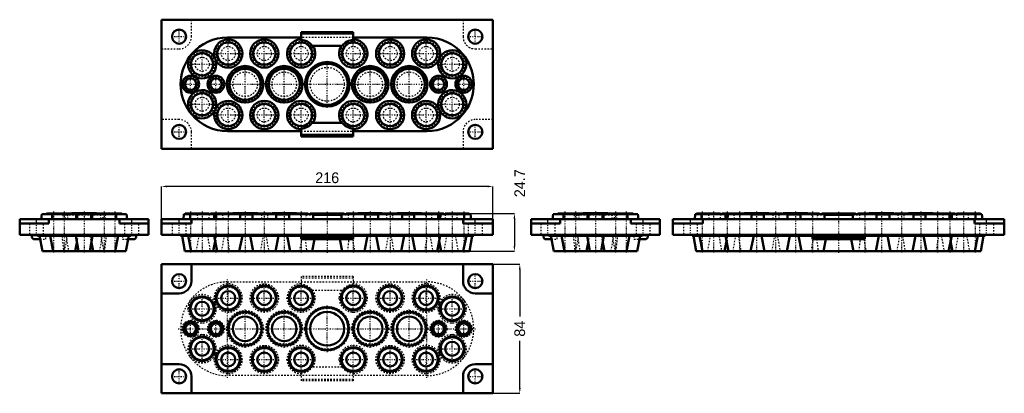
# Model space of a CAD drawing. Header units: millimetres. Extents: x 0 to 642, y 0 to 243.
import ezdxf

# ---------------------------------------------------------------- set-up
doc = ezdxf.new("R2010")
doc.units = ezdxf.units.MM
doc.linetypes.add('Center', pattern=[1.5, 0.45, -0.5, 0.05, -0.5])
doc.linetypes.add('Dashed', pattern=[2, 1, -1])
for name, color, linetype, lineweight in [('AM_0', 7, 'Continuous', 50), ('AM_4', 3, 'Continuous', 25), ('AM_5', 3, 'Continuous', 25), ('AM_7', 7, 'Center', 25), ('AM_9', 6, 'Dashed', 25)]:
    doc.layers.add(name, color=color, linetype=linetype, lineweight=lineweight)
doc.dimstyles.new('ISO-25', dxfattribs={"dimtxt": 2.5, "dimasz": 2.5, "dimexe": 1.25, "dimexo": 0.625, "dimtad": 1, "dimtxsty": 'Standard', "dimcen": 2.5, "dimadec": 0, "dimazin": 0, "dimtfac": 1, "dimtmove": 0, "dimatfit": 3, "dimfxl": 1, "dimarcsym": 0})

# ---------------------------------------------------------------- blocks, each defined once
blk = doc.blocks.new('1_EHTC2125G_0__0_in_EHTC2125G_0__1300')
at = {"layer": 'AM_0'}
for p, q in [((308.4, 84), (92.4, 84)), ((92.4, 84), (92.4, 0)), ((111.9, 84), (111.9, 73)), ((288.9, 73), (288.9, 84)), ((308.4, 0), (308.4, 84)), ((103.9, 65), (92.4, 65)), ((308.4, 65), (296.9, 65)), ((92.4, 19), (103.9, 19)), ((296.9, 19), (308.4, 19)), ((111.9, 11), (111.9, 0)), ((288.9, 0), (288.9, 11)), ((92.4, 0), (308.4, 0))]:
    blk.add_line(p, q, dxfattribs=at)
for centre, radius in [((103.9, 73), 4.6), ((296.9, 73), 4.6), ((135.9, 62), 8.01), ((135.9, 62), 7.56), ((135.9, 62), 4.56), ((159.4, 62), 8.01), ((159.4, 62), 7.56), ((159.4, 62), 4.56), ((183.4, 62), 8.01), ((183.4, 62), 7.56), ((183.4, 62), 4.56), ((217.4, 62), 8.01), ((217.4, 62), 7.56), ((217.4, 62), 4.56), ((241.4, 62), 8.01), ((241.4, 62), 7.56), ((241.4, 62), 4.56), ((264.9, 62), 8.01), ((264.9, 62), 7.56), ((264.9, 62), 4.56), ((118.9, 55), 8.01), ((118.9, 55), 7.56), ((118.9, 55), 4.56), ((281.9, 55), 8.01), ((281.9, 55), 7.56), ((281.9, 55), 4.56), ((146.9, 42), 11), ((146.9, 42), 10.82), ((172.4, 42), 11), ((172.4, 42), 10.82), ((200.4, 42), 14), ((200.4, 42), 13.82), ((200.4, 42), 11.01), ((228.4, 42), 11), ((228.4, 42), 10.82), ((253.9, 42), 11), ((253.9, 42), 10.82), ((111.4, 42), 4.74), ((111.4, 42), 4.4), ((111.4, 42), 3.5), ((127.9, 42), 4.74), ((127.9, 42), 4.4), ((127.9, 42), 3.5), ((146.9, 42), 8.01), ((172.4, 42), 8.01), ((228.4, 42), 8.01), ((253.9, 42), 8.01), ((272.9, 42), 4.74), ((272.9, 42), 4.4), ((272.9, 42), 3.5), ((289.4, 42), 4.74), ((289.4, 42), 4.4), ((289.4, 42), 3.5), ((118.9, 29), 8.01), ((118.9, 29), 7.56), ((118.9, 29), 4.56), ((281.9, 29), 8.01), ((281.9, 29), 7.56), ((281.9, 29), 4.56), ((135.9, 22), 8.01), ((135.9, 22), 7.56), ((135.9, 22), 4.56), ((159.4, 22), 8.01), ((159.4, 22), 7.56), ((159.4, 22), 4.56), ((183.4, 22), 8.01), ((183.4, 22), 7.56), ((183.4, 22), 4.56), ((217.4, 22), 8.01), ((217.4, 22), 7.56), ((217.4, 22), 4.56), ((241.4, 22), 8.01), ((241.4, 22), 7.56), ((241.4, 22), 4.56), ((264.9, 22), 8.01), ((264.9, 22), 7.56), ((264.9, 22), 4.56), ((103.9, 11), 4.6), ((296.9, 11), 4.6)]:
    blk.add_circle(centre, radius, dxfattribs=at)
for centre, start, end in [((103.9, 73), 270, 0), ((296.9, 73), 180, 270), ((103.9, 11), 360, 90), ((296.9, 11), 90, 180)]:
    blk.add_arc(centre, 8, start, end, dxfattribs=at)
at = {"layer": 'AM_7'}
for p, q in [((103.9, 68.17), (103.9, 77.83)), ((296.9, 68.17), (296.9, 77.83)), ((99.07, 73), (108.73, 73)), ((135.4, 9.97), (135.4, 74.03)), ((135.9, 52.34), (135.9, 71.66)), ((159.4, 52.34), (159.4, 71.66)), ((183.4, 52.34), (183.4, 71.66)), ((217.4, 52.34), (217.4, 71.66)), ((241.4, 52.34), (241.4, 71.66)), ((264.9, 52.34), (264.9, 71.66)), ((265.4, 9.97), (265.4, 74.03)), ((292.07, 73), (301.73, 73)), ((118.9, 45.34), (118.9, 64.66)), ((281.9, 45.34), (281.9, 64.66)), ((126.24, 62), (145.56, 62)), ((149.74, 62), (169.06, 62)), ((173.74, 62), (193.06, 62)), ((207.74, 62), (227.06, 62)), ((231.74, 62), (251.06, 62)), ((255.24, 62), (274.56, 62)), ((109.24, 55), (128.56, 55)), ((146.9, 29.51), (146.9, 54.49)), ((172.4, 29.51), (172.4, 54.49)), ((200.4, 26.76), (200.4, 57.24)), ((228.4, 29.51), (228.4, 54.49)), ((253.9, 29.51), (253.9, 54.49)), ((272.24, 55), (291.56, 55)), ((111.4, 36.22), (111.4, 47.78)), ((127.9, 36.22), (127.9, 47.78)), ((272.9, 36.22), (272.9, 47.78)), ((289.4, 36.22), (289.4, 47.78)), ((103.38, 42), (184.89, 42)), ((118.9, 19.34), (118.9, 38.66)), ((185.16, 42), (215.64, 42)), ((215.91, 42), (297.43, 42)), ((281.9, 19.34), (281.9, 38.66)), ((109.24, 29), (128.56, 29)), ((135.9, 12.34), (135.9, 31.66)), ((159.4, 12.34), (159.4, 31.66)), ((183.4, 12.34), (183.4, 31.66)), ((217.4, 12.34), (217.4, 31.66)), ((241.4, 12.34), (241.4, 31.66)), ((264.9, 12.34), (264.9, 31.66)), ((272.24, 29), (291.56, 29)), ((126.24, 22), (145.56, 22)), ((149.74, 22), (169.06, 22)), ((173.74, 22), (193.06, 22)), ((207.74, 22), (227.06, 22)), ((231.74, 22), (251.06, 22)), ((255.24, 22), (274.56, 22)), ((103.9, 6.17), (103.9, 15.83)), ((296.9, 6.17), (296.9, 15.83)), ((99.07, 11), (108.73, 11)), ((292.07, 11), (301.73, 11))]:
    blk.add_line(p, q, dxfattribs=at)
at = {"layer": 'AM_9'}
for p, q in [((135.4, 72.5), (265.4, 72.5)), ((183.4, 76), (183.4, 70.8)), ((217.4, 76), (183.4, 76)), ((217.4, 75), (183.4, 75)), ((217.4, 76), (217.4, 70.8)), ((190.64, 67), (210.16, 67)), ((127.26, 58.85), (127.54, 58.15)), ((273.54, 58.85), (273.26, 58.15)), ((127.26, 25.15), (127.54, 25.85)), ((273.26, 25.85), (273.54, 25.15)), ((183.4, 13.2), (183.4, 8)), ((210.16, 17), (190.64, 17)), ((217.4, 13.2), (217.4, 8)), ((265.4, 11.5), (135.4, 11.5)), ((217.4, 9), (183.4, 9)), ((217.4, 8), (183.4, 8))]:
    blk.add_line(p, q, dxfattribs=at)
for centre, radius in [((159.4, 62), 9.2), ((241.4, 62), 9.2), ((135.9, 62), 7.2), ((159.4, 62), 7.2), ((183.4, 62), 7.2), ((217.4, 62), 7.2), ((241.4, 62), 7.2), ((264.9, 62), 7.2), ((118.9, 55), 7.2), ((281.9, 55), 7.2), ((146.9, 42), 11.89), ((146.9, 42), 10.13), ((172.4, 42), 11.89), ((172.4, 42), 10.13), ((200.4, 42), 14.52), ((200.4, 42), 13.38), ((228.4, 42), 11.89), ((228.4, 42), 10.13), ((253.9, 42), 11.89), ((253.9, 42), 10.13), ((111.4, 42), 5.5), ((111.4, 42), 3.74), ((127.9, 42), 5.5), ((127.9, 42), 3.74), ((272.9, 42), 5.5), ((272.9, 42), 3.74), ((289.4, 42), 5.5), ((289.4, 42), 3.74), ((118.9, 29), 7.2), ((281.9, 29), 7.2), ((135.9, 22), 7.2), ((159.4, 22), 9.2), ((159.4, 22), 7.2), ((183.4, 22), 7.2), ((217.4, 22), 7.2), ((241.4, 22), 9.2), ((241.4, 22), 7.2), ((264.9, 22), 7.2)]:
    blk.add_circle(centre, radius, dxfattribs=at)
for centre, radius, start, end in [((135.4, 42), 30.5, 90, 270), ((135.9, 62), 9.2, 204.71288, 200.04739), ((183.4, 62), 9.2, 90, 32.92069), ((183.4, 62), 8.8, 34.62349, 90), ((217.4, 62), 9.2, 147.07931, 90), ((217.4, 62), 8.8, 90, 145.37651), ((264.9, 62), 9.2, 339.95261, 335.28712), ((265.4, 42), 30.5, 270, 90), ((118.9, 55), 9.2, 24.71288, 20.04739), ((281.9, 55), 9.2, 159.95261, 155.28712), ((118.9, 55), 9.54, 134.8278, 148.70455), ((281.9, 55), 9.54, 31.29545, 45.1722), ((118.9, 29), 9.2, 339.95261, 335.28712), ((281.9, 29), 9.2, 204.71288, 200.04739), ((135.9, 22), 9.2, 159.95261, 155.28712), ((183.4, 22), 9.2, 327.07931, 270), ((217.4, 22), 9.2, 270, 212.92069), ((264.9, 22), 9.2, 24.71288, 20.04739), ((118.9, 29), 9.54, 211.29545, 225.1722), ((281.9, 29), 9.54, 314.8278, 328.70455), ((183.4, 22), 8.8, 270, 325.37651), ((217.4, 22), 8.8, 214.62349, 270)]:
    blk.add_arc(centre, radius, start, end, dxfattribs=at)
blk = doc.blocks.new('2_EHTC2125G_0__0_in_EHTC2125G_0__1300')
at = {"layer": 'AM_0'}
for p, q in [((14.44, 116.6), (13.99, 113.4)), ((14.44, 116.6), (36.56, 116.6)), ((17.44, 117.1), (33.56, 117.1)), ((17.44, 117.1), (17.44, 116.6)), ((21.44, 116.6), (20.99, 113.4)), ((24.44, 117.1), (24.44, 116.6)), ((33.56, 116.6), (33.56, 117.1)), ((33.56, 116.95), (33.99, 116.95)), ((33.99, 117.11), (50.01, 117.11)), ((33.99, 117.11), (33.99, 116.6)), ((37.01, 113.4), (36.56, 116.6)), ((36.6, 116.36), (37.57, 116.36)), ((37.6, 116.6), (37.26, 113.4)), ((37.6, 116.6), (46.4, 116.6)), ((38.5, 117.1), (45.5, 117.1)), ((38.5, 117.1), (38.5, 116.6)), ((45.5, 116.6), (45.5, 117.1)), ((46.74, 113.4), (46.4, 116.6)), ((46.43, 116.36), (47.4, 116.36)), ((47.44, 116.6), (46.99, 113.4)), ((47.44, 116.6), (69.56, 116.6)), ((50.01, 116.6), (50.01, 117.11)), ((50.01, 116.95), (50.44, 116.95)), ((50.44, 117.1), (66.56, 117.1)), ((50.44, 117.1), (50.44, 116.6)), ((59.56, 116.6), (59.56, 117.1)), ((63.01, 113.4), (62.56, 116.6)), ((66.56, 116.6), (66.56, 117.1)), ((70.01, 113.4), (69.56, 116.6)), ((0, 113.4), (84, 113.4)), ((0, 103.2), (0, 113.4)), ((0, 110.4), (19, 110.4)), ((19, 110.4), (19, 113.4)), ((65, 110.4), (65, 113.4)), ((65, 110.4), (84, 110.4)), ((84, 103.2), (84, 113.4)), ((0, 103.2), (84, 103.2)), ((11.5, 102.9), (8, 102.9)), ((8, 102.9), (8, 101.4)), ((11.5, 103.2), (11.5, 102.4)), ((72.5, 103.2), (72.5, 102.4)), ((76, 102.9), (72.5, 102.9)), ((76, 101.4), (76, 102.9)), ((8, 101.4), (9, 100.4)), ((9, 100.4), (13.2, 100.4)), ((11.5, 102.4), (72.5, 102.4)), ((12.8, 102.4), (14.8, 92.4)), ((19.8, 102.4), (21.8, 92.4)), ((36.2, 92.4), (37.3, 97.88)), ((36.5, 102.4), (38.26, 92.4)), ((45.74, 92.4), (47.5, 102.4)), ((46.7, 97.88), (47.8, 92.4)), ((62.2, 92.4), (64.2, 102.4)), ((69.2, 92.4), (71.2, 102.4)), ((70.8, 100.4), (75, 100.4)), ((75, 100.4), (76, 101.4)), ((14.8, 92.4), (69.2, 92.4))]:
    blk.add_line(p, q, dxfattribs=at)
for points in [[(24.04, 102.4), (23.77, 102.57), (23.49, 102.69), (23.19, 102.74), (22.89, 102.72), (22.65, 102.65), (22.41, 102.52), (22.23, 102.4)], [(61.77, 102.4), (61.51, 102.57), (61.24, 102.69), (60.94, 102.74), (60.64, 102.72), (60.39, 102.65), (60.14, 102.52), (59.96, 102.4)]]:
    blk.add_lwpolyline(points, dxfattribs=at)
at = {"layer": 'AM_4'}
for p, q in [((11, 110.4), (11, 113.4)), ((73, 110.4), (73, 113.4))]:
    blk.add_line(p, q, dxfattribs=at)
at = {"layer": 'AM_7'}
for p, q in [((22, 118.34), (22, 91.17)), ((29, 118.34), (29, 91.17)), ((42, 118.35), (42, 91.16)), ((55, 118.34), (55, 91.17)), ((62, 118.34), (62, 91.17)), ((11, 102.69), (11, 113.91)), ((73, 102.69), (73, 113.91))]:
    blk.add_line(p, q, dxfattribs=at)
at = {"layer": 'AM_9'}
for p, q in [((26.56, 116.6), (26.56, 117.1)), ((28.18, 116.2), (28, 113.4)), ((28.18, 116.2), (55.82, 116.2)), ((30.01, 113.4), (29.56, 116.6)), ((30.99, 116.95), (30.99, 116.2)), ((30.99, 116.95), (33.56, 116.95)), ((31.18, 116.36), (31, 113.4)), ((31.18, 116.36), (36.6, 116.36)), ((33.99, 116.95), (50.01, 116.95)), ((33.99, 116.6), (33.99, 116.36)), ((37.57, 116.36), (46.43, 116.36)), ((47.4, 116.36), (52.82, 116.36)), ((50.01, 116.36), (50.01, 116.6)), ((50.44, 116.95), (53.01, 116.95)), ((53, 113.4), (52.82, 116.36)), ((53.01, 116.2), (53.01, 116.95)), ((54.44, 116.6), (53.99, 113.4)), ((56, 113.4), (55.82, 116.2)), ((57.44, 117.1), (57.44, 116.6)), ((6.4, 110.4), (6.4, 103.2)), ((15.6, 103.2), (15.6, 110.4)), ((68.4, 110.4), (68.4, 103.2)), ((77.6, 103.2), (77.6, 110.4)), ((13.2, 100.4), (17, 100.4)), ((17, 100.4), (17, 102.4)), ((27.48, 102.4), (28.62, 92.4)), ((29.2, 92.4), (31.2, 102.4)), ((30.11, 102.4), (31.87, 92.4)), ((37.3, 97.88), (38.2, 102.4)), ((45.8, 102.4), (46.7, 97.88)), ((52.13, 92.4), (53.89, 102.4)), ((52.8, 102.4), (54.8, 92.4)), ((55.38, 92.4), (56.52, 102.4)), ((67, 102.4), (67, 100.4)), ((67, 100.4), (70.8, 100.4))]:
    blk.add_line(p, q, dxfattribs=at)
for points in [[(25.85, 102.4), (25.56, 102.36), (25.26, 102.38), (25.15, 102.4)], [(58.85, 102.4), (58.56, 102.36), (58.26, 102.38), (58.15, 102.4)]]:
    blk.add_lwpolyline(points, dxfattribs=at)
blk = doc.blocks.new('3_EHTC2125G_0__0_in_EHTC2125G_0__1300')
at = {"layer": 'AM_0'}
for p, q in [((107, 116.6), (106.66, 113.4)), ((107, 116.6), (143.46, 116.6)), ((107.9, 117.1), (107.9, 116.6)), ((107.9, 117.1), (123.46, 117.1)), ((111.34, 116.6), (110.89, 113.4)), ((114.34, 117.1), (114.34, 116.6)), ((123.46, 116.6), (123.46, 117.1)), ((124.4, 117.1), (124.4, 116.6)), ((124.4, 117.1), (140.46, 117.1)), ((126.91, 113.4), (126.46, 116.6)), ((128.34, 116.6), (127.89, 113.4)), ((131.34, 117.1), (131.34, 116.6)), ((138.89, 117.11), (154.91, 117.11)), ((138.89, 117.11), (138.89, 117.1)), ((140.46, 116.6), (140.46, 117.1)), ((143.91, 113.4), (143.46, 116.6)), ((143.5, 116.36), (151.8, 116.36)), ((151.84, 116.6), (151.39, 113.4)), ((151.84, 116.6), (166.96, 116.6)), ((154.84, 117.1), (163.96, 117.1)), ((154.84, 117.1), (154.84, 116.6)), ((154.91, 117.1), (154.91, 117.11)), ((163.96, 116.6), (163.96, 117.1)), ((164.39, 117.11), (180.41, 117.11)), ((164.39, 117.11), (164.39, 116.6)), ((167.41, 113.4), (166.96, 116.6)), ((167, 116.36), (175.8, 116.36)), ((175.84, 116.6), (175.39, 113.4)), ((175.84, 116.6), (190.96, 116.6)), ((178.84, 117.1), (187.96, 117.1)), ((178.84, 117.1), (178.84, 116.6)), ((180.41, 117.1), (180.41, 117.11)), ((187.96, 116.6), (187.96, 117.1)), ((189.39, 116.95), (211.41, 116.95)), ((189.39, 116.95), (189.39, 116.6)), ((191.41, 113.4), (190.96, 116.6)), ((191.02, 116.2), (209.78, 116.2)), ((209.84, 116.6), (209.39, 113.4)), ((209.84, 116.6), (224.96, 116.6)), ((211.41, 116.6), (211.41, 116.95)), ((212.84, 117.1), (221.96, 117.1)), ((212.84, 117.1), (212.84, 116.6)), ((220.39, 117.11), (236.41, 117.11)), ((220.39, 117.11), (220.39, 117.1)), ((221.96, 116.6), (221.96, 117.1)), ((225.41, 113.4), (224.96, 116.6)), ((225, 116.36), (233.8, 116.36)), ((233.84, 116.6), (233.39, 113.4)), ((233.84, 116.6), (248.96, 116.6)), ((236.41, 116.6), (236.41, 117.11)), ((236.84, 117.1), (245.96, 117.1)), ((236.84, 117.1), (236.84, 116.6)), ((245.89, 117.11), (261.91, 117.11)), ((245.89, 117.11), (245.89, 117.1)), ((245.96, 116.6), (245.96, 117.1)), ((249.41, 113.4), (248.96, 116.6)), ((249, 116.36), (257.3, 116.36)), ((257.34, 116.6), (256.89, 113.4)), ((257.34, 116.6), (293.8, 116.6)), ((260.34, 117.1), (260.34, 116.6)), ((260.34, 117.1), (276.4, 117.1)), ((261.91, 117.1), (261.91, 117.11)), ((269.46, 116.6), (269.46, 117.1)), ((272.91, 113.4), (272.46, 116.6)), ((274.34, 116.6), (273.89, 113.4)), ((276.4, 116.6), (276.4, 117.1)), ((277.34, 117.1), (277.34, 116.6)), ((277.34, 117.1), (292.9, 117.1)), ((286.46, 116.6), (286.46, 117.1)), ((289.91, 113.4), (289.46, 116.6)), ((292.9, 116.6), (292.9, 117.1)), ((294.14, 113.4), (293.8, 116.6)), ((92.4, 113.4), (308.4, 113.4)), ((92.4, 103.2), (92.4, 113.4)), ((92.4, 110.4), (111.9, 110.4)), ((111.9, 110.4), (111.9, 113.4)), ((288.9, 110.4), (288.9, 113.4)), ((288.9, 110.4), (308.4, 110.4)), ((308.4, 103.2), (308.4, 113.4)), ((92.4, 103.2), (308.4, 103.2)), ((104.9, 103.2), (104.9, 102.4)), ((183.4, 102.9), (183.4, 100.4)), ((217.4, 102.9), (183.4, 102.9)), ((217.4, 102.9), (217.4, 100.4)), ((295.9, 102.4), (295.9, 103.2)), ((104.9, 102.4), (183.4, 102.4)), ((105.9, 102.4), (107.66, 92.4)), ((109.7, 102.4), (111.7, 92.4)), ((126.1, 92.4), (127.4, 98.9)), ((126.7, 102.4), (128.7, 92.4)), ((143.1, 92.4), (145.1, 102.4)), ((150.2, 102.4), (152.2, 92.4)), ((166.6, 92.4), (168.6, 102.4)), ((174.2, 102.4), (176.2, 92.4)), ((217.4, 101.4), (183.4, 101.4)), ((217.4, 100.4), (183.4, 100.4)), ((190.6, 92.4), (192.2, 100.4)), ((208.6, 100.4), (210.2, 92.4)), ((217.4, 102.4), (295.9, 102.4)), ((224.6, 92.4), (226.6, 102.4)), ((232.2, 102.4), (234.2, 92.4)), ((248.6, 92.4), (250.6, 102.4)), ((255.7, 102.4), (257.7, 92.4)), ((272.1, 92.4), (274.1, 102.4)), ((273.4, 98.9), (274.7, 92.4)), ((289.1, 92.4), (291.1, 102.4)), ((293.14, 92.4), (294.9, 102.4)), ((107.66, 92.4), (293.14, 92.4))]:
    blk.add_line(p, q, dxfattribs=at)
for points in [[(112.17, 102.4), (111.96, 102.57), (111.73, 102.69), (111.5, 102.74), (111.26, 102.72), (111.07, 102.65), (110.88, 102.52), (110.75, 102.4)], [(290.05, 102.4), (289.85, 102.57), (289.64, 102.69), (289.41, 102.74), (289.17, 102.72), (288.97, 102.65), (288.78, 102.52), (288.63, 102.4)]]:
    blk.add_lwpolyline(points, dxfattribs=at)
at = {"layer": 'AM_4'}
for p, q in [((103.9, 110.4), (103.9, 113.4)), ((296.9, 110.4), (296.9, 113.4)), ((135.4, 103.2), (135.4, 102.4)), ((265.4, 103.2), (265.4, 102.4))]:
    blk.add_line(p, q, dxfattribs=at)
at = {"layer": 'AM_7'}
for p, q in [((111.4, 118.34), (111.4, 91.17)), ((118.9, 118.34), (118.9, 91.17)), ((127.9, 118.34), (127.9, 91.17)), ((135.9, 118.34), (135.9, 91.17)), ((146.9, 118.35), (146.9, 91.16)), ((159.4, 118.34), (159.4, 91.17)), ((172.4, 118.35), (172.4, 91.16)), ((183.4, 118.34), (183.4, 91.17)), ((200.4, 118.18), (200.4, 91.17)), ((217.4, 118.34), (217.4, 91.17)), ((228.4, 118.35), (228.4, 91.16)), ((241.4, 118.34), (241.4, 91.17)), ((253.9, 118.35), (253.9, 91.16)), ((264.9, 118.34), (264.9, 91.17)), ((272.9, 118.34), (272.9, 91.17)), ((281.9, 118.34), (281.9, 91.17)), ((289.4, 118.34), (289.4, 91.17)), ((103.9, 102.69), (103.9, 113.91)), ((296.9, 102.69), (296.9, 113.91))]:
    blk.add_line(p, q, dxfattribs=at)
at = {"layer": 'AM_9'}
for p, q in [((114.9, 116.6), (114.9, 117.1)), ((116.14, 113.4), (115.8, 116.6)), ((123.5, 116.6), (123.16, 113.4)), ((131.4, 116.6), (131.4, 117.1)), ((132.64, 113.4), (132.3, 116.6)), ((136.08, 116.36), (135.9, 113.4)), ((136.08, 116.36), (143.5, 116.36)), ((138.89, 117.1), (138.89, 116.36)), ((151.8, 116.36), (157.72, 116.36)), ((154.91, 116.36), (154.91, 117.1)), ((157.9, 113.4), (157.72, 116.36)), ((161.58, 116.36), (161.4, 113.4)), ((161.58, 116.36), (167, 116.36)), ((164.39, 116.6), (164.39, 116.36)), ((175.8, 116.36), (183.22, 116.36)), ((180.41, 116.36), (180.41, 117.1)), ((183.4, 113.4), (183.22, 116.36)), ((186.58, 116.2), (186.4, 113.4)), ((186.58, 116.2), (191.02, 116.2)), ((189.39, 116.6), (189.39, 116.2)), ((209.78, 116.2), (214.22, 116.2)), ((211.41, 116.2), (211.41, 116.6)), ((214.4, 113.4), (214.22, 116.2)), ((217.58, 116.36), (217.4, 113.4)), ((217.58, 116.36), (225, 116.36)), ((220.39, 117.1), (220.39, 116.36)), ((233.8, 116.36), (239.22, 116.36)), ((236.41, 116.36), (236.41, 116.6)), ((239.4, 113.4), (239.22, 116.36)), ((243.08, 116.36), (242.9, 113.4)), ((243.08, 116.36), (249, 116.36)), ((245.89, 117.1), (245.89, 116.36)), ((257.3, 116.36), (264.72, 116.36)), ((261.91, 116.36), (261.91, 117.1)), ((264.9, 113.4), (264.72, 116.36)), ((268.5, 116.6), (268.16, 113.4)), ((269.4, 117.1), (269.4, 116.6)), ((277.64, 113.4), (277.3, 116.6)), ((285, 116.6), (284.66, 113.4)), ((285.9, 117.1), (285.9, 116.6)), ((99.3, 110.4), (99.3, 103.2)), ((108.5, 103.2), (108.5, 110.4)), ((292.3, 110.4), (292.3, 103.2)), ((301.5, 103.2), (301.5, 110.4)), ((115.14, 92.4), (116.9, 102.4)), ((122.4, 102.4), (124.16, 92.4)), ((127.4, 98.9), (128.1, 102.4)), ((131.64, 92.4), (133.4, 102.4)), ((135.01, 102.4), (136.77, 92.4)), ((157.03, 92.4), (158.79, 102.4)), ((160.51, 102.4), (162.27, 92.4)), ((182.53, 92.4), (184.29, 102.4)), ((217.4, 102.4), (183.4, 102.4)), ((185.88, 102.4), (187.02, 92.4)), ((191.12, 102.4), (190.64, 100.4)), ((192.2, 100.4), (192.6, 102.4)), ((208.2, 102.4), (208.6, 100.4)), ((210.16, 100.4), (209.68, 102.4)), ((213.78, 92.4), (214.92, 102.4)), ((216.51, 102.4), (218.27, 92.4)), ((238.53, 92.4), (240.29, 102.4)), ((242.01, 102.4), (243.77, 92.4)), ((264.03, 92.4), (265.79, 102.4)), ((267.4, 102.4), (269.16, 92.4)), ((272.7, 102.4), (273.4, 98.9)), ((276.64, 92.4), (278.4, 102.4)), ((283.9, 102.4), (285.66, 92.4))]:
    blk.add_line(p, q, dxfattribs=at)
for points in [[(127.26, 102.4), (127.38, 102.36), (127.5, 102.38), (127.54, 102.4)], [(273.26, 102.4), (273.38, 102.36), (273.5, 102.38), (273.54, 102.4)]]:
    blk.add_lwpolyline(points, dxfattribs=at)
blk = doc.blocks.new('4_EHTC2125G_0__0_in_EHTC2125G_0__1300')
at = {"layer": 'AM_0'}
for p, q in [((347.69, 116.6), (347.24, 113.4)), ((347.69, 116.6), (369.81, 116.6)), ((350.69, 117.1), (350.69, 116.6)), ((350.69, 117.1), (366.81, 117.1)), ((354.69, 116.6), (354.24, 113.4)), ((357.69, 117.1), (357.69, 116.6)), ((366.81, 116.6), (366.81, 117.1)), ((366.81, 116.95), (367.24, 116.95)), ((367.24, 117.11), (367.24, 116.6)), ((367.24, 117.11), (383.26, 117.11)), ((370.26, 113.4), (369.81, 116.6)), ((369.85, 116.36), (370.82, 116.36)), ((370.85, 116.6), (370.51, 113.4)), ((370.85, 116.6), (379.65, 116.6)), ((371.75, 117.1), (371.75, 116.6)), ((371.75, 117.1), (378.75, 117.1)), ((378.75, 116.6), (378.75, 117.1)), ((379.99, 113.4), (379.65, 116.6)), ((379.68, 116.36), (380.65, 116.36)), ((380.69, 116.6), (380.24, 113.4)), ((380.69, 116.6), (402.81, 116.6)), ((383.26, 116.6), (383.26, 117.11)), ((383.26, 116.95), (383.69, 116.95)), ((383.69, 117.1), (399.81, 117.1)), ((383.69, 117.1), (383.69, 116.6)), ((392.81, 116.6), (392.81, 117.1)), ((396.26, 113.4), (395.81, 116.6)), ((399.81, 116.6), (399.81, 117.1)), ((403.26, 113.4), (402.81, 116.6)), ((333.25, 103.2), (333.25, 113.4)), ((333.25, 113.4), (417.25, 113.4)), ((333.25, 110.4), (352.25, 110.4)), ((352.25, 110.4), (352.25, 113.4)), ((398.25, 110.4), (398.25, 113.4)), ((398.25, 110.4), (417.25, 110.4)), ((417.25, 103.2), (417.25, 113.4)), ((333.25, 103.2), (417.25, 103.2)), ((341.25, 101.4), (341.25, 102.9)), ((341.25, 102.9), (344.75, 102.9)), ((344.75, 103.2), (344.75, 102.4)), ((405.75, 103.2), (405.75, 102.4)), ((405.75, 102.9), (409.25, 102.9)), ((409.25, 102.9), (409.25, 101.4)), ((342.25, 100.4), (341.25, 101.4)), ((346.45, 100.4), (342.25, 100.4)), ((344.75, 102.4), (405.75, 102.4)), ((346.05, 102.4), (348.05, 92.4)), ((353.05, 102.4), (355.05, 92.4)), ((369.45, 92.4), (370.55, 97.88)), ((369.75, 102.4), (371.51, 92.4)), ((378.99, 92.4), (380.75, 102.4)), ((379.95, 97.88), (381.05, 92.4)), ((395.45, 92.4), (397.45, 102.4)), ((402.45, 92.4), (404.45, 102.4)), ((408.25, 100.4), (404.05, 100.4)), ((409.25, 101.4), (408.25, 100.4)), ((348.05, 92.4), (402.45, 92.4))]:
    blk.add_line(p, q, dxfattribs=at)
for points in [[(357.29, 102.4), (357.02, 102.57), (356.74, 102.69), (356.44, 102.74), (356.14, 102.72), (355.9, 102.65), (355.66, 102.52), (355.48, 102.4)], [(395.02, 102.4), (394.76, 102.57), (394.49, 102.69), (394.19, 102.74), (393.89, 102.72), (393.64, 102.65), (393.39, 102.52), (393.21, 102.4)]]:
    blk.add_lwpolyline(points, dxfattribs=at)
at = {"layer": 'AM_4'}
for p, q in [((344.25, 110.4), (344.25, 113.4)), ((406.25, 110.4), (406.25, 113.4))]:
    blk.add_line(p, q, dxfattribs=at)
at = {"layer": 'AM_7'}
for p, q in [((355.25, 118.34), (355.25, 91.17)), ((362.25, 118.34), (362.25, 91.17)), ((375.25, 118.35), (375.25, 91.16)), ((388.25, 118.34), (388.25, 91.17)), ((395.25, 118.34), (395.25, 91.17)), ((344.25, 102.69), (344.25, 113.91)), ((406.25, 102.69), (406.25, 113.91))]:
    blk.add_line(p, q, dxfattribs=at)
at = {"layer": 'AM_9'}
for p, q in [((359.81, 116.6), (359.81, 117.1)), ((361.43, 116.2), (361.25, 113.4)), ((361.43, 116.2), (389.07, 116.2)), ((363.26, 113.4), (362.81, 116.6)), ((364.24, 116.95), (364.24, 116.2)), ((364.24, 116.95), (366.81, 116.95)), ((364.43, 116.36), (364.25, 113.4)), ((364.43, 116.36), (369.85, 116.36)), ((367.24, 116.95), (383.26, 116.95)), ((367.24, 116.6), (367.24, 116.36)), ((370.82, 116.36), (379.68, 116.36)), ((380.65, 116.36), (386.07, 116.36)), ((383.26, 116.36), (383.26, 116.6)), ((383.69, 116.95), (386.26, 116.95)), ((386.25, 113.4), (386.07, 116.36)), ((386.26, 116.2), (386.26, 116.95)), ((387.69, 116.6), (387.24, 113.4)), ((389.25, 113.4), (389.07, 116.2)), ((390.69, 117.1), (390.69, 116.6)), ((339.65, 110.4), (339.65, 103.2)), ((348.85, 103.2), (348.85, 110.4)), ((401.65, 110.4), (401.65, 103.2)), ((410.85, 103.2), (410.85, 110.4)), ((346.45, 100.4), (350.25, 100.4)), ((350.25, 100.4), (350.25, 102.4)), ((360.73, 102.4), (361.87, 92.4)), ((362.45, 92.4), (364.45, 102.4)), ((363.36, 102.4), (365.12, 92.4)), ((370.55, 97.88), (371.45, 102.4)), ((379.05, 102.4), (379.95, 97.88)), ((385.38, 92.4), (387.14, 102.4)), ((386.05, 102.4), (388.05, 92.4)), ((388.63, 92.4), (389.77, 102.4)), ((400.25, 102.4), (400.25, 100.4)), ((400.25, 100.4), (404.05, 100.4))]:
    blk.add_line(p, q, dxfattribs=at)
for points in [[(358.4, 102.4), (358.69, 102.36), (358.99, 102.38), (359.1, 102.4)], [(392.1, 102.4), (391.81, 102.36), (391.51, 102.38), (391.4, 102.4)]]:
    blk.add_lwpolyline(points, dxfattribs=at)
blk = doc.blocks.new('5_EHTC2125G_0__0_in_EHTC2125G_0__1300')
at = {"layer": 'AM_0'}
for p, q in [((440.25, 116.6), (439.91, 113.4)), ((440.25, 116.6), (476.71, 116.6)), ((441.15, 117.1), (441.15, 116.6)), ((441.15, 117.1), (456.71, 117.1)), ((444.59, 116.6), (444.14, 113.4)), ((447.59, 117.1), (447.59, 116.6)), ((456.71, 116.6), (456.71, 117.1)), ((457.65, 117.1), (457.65, 116.6)), ((457.65, 117.1), (473.71, 117.1)), ((460.16, 113.4), (459.71, 116.6)), ((461.59, 116.6), (461.14, 113.4)), ((464.59, 117.1), (464.59, 116.6)), ((472.14, 117.11), (472.14, 117.1)), ((472.14, 117.11), (488.16, 117.11)), ((473.71, 116.6), (473.71, 117.1)), ((477.16, 113.4), (476.71, 116.6)), ((476.75, 116.36), (485.05, 116.36)), ((485.09, 116.6), (484.64, 113.4)), ((485.09, 116.6), (500.21, 116.6)), ((488.09, 117.1), (488.09, 116.6)), ((488.09, 117.1), (497.21, 117.1)), ((488.16, 117.1), (488.16, 117.11)), ((497.21, 116.6), (497.21, 117.1)), ((497.64, 117.11), (497.64, 116.6)), ((497.64, 117.11), (513.66, 117.11)), ((500.66, 113.4), (500.21, 116.6)), ((500.25, 116.36), (509.05, 116.36)), ((509.09, 116.6), (508.64, 113.4)), ((509.09, 116.6), (524.21, 116.6)), ((512.09, 117.1), (512.09, 116.6)), ((512.09, 117.1), (521.21, 117.1)), ((513.66, 117.1), (513.66, 117.11)), ((521.21, 116.6), (521.21, 117.1)), ((522.64, 116.95), (522.64, 116.6)), ((522.64, 116.95), (544.66, 116.95)), ((524.66, 113.4), (524.21, 116.6)), ((524.27, 116.2), (543.03, 116.2)), ((543.09, 116.6), (542.64, 113.4)), ((543.09, 116.6), (558.21, 116.6)), ((544.66, 116.6), (544.66, 116.95)), ((546.09, 117.1), (546.09, 116.6)), ((546.09, 117.1), (555.21, 117.1)), ((553.64, 117.11), (553.64, 117.1)), ((553.64, 117.11), (569.66, 117.11)), ((555.21, 116.6), (555.21, 117.1)), ((558.66, 113.4), (558.21, 116.6)), ((558.25, 116.36), (567.05, 116.36)), ((567.09, 116.6), (566.64, 113.4)), ((567.09, 116.6), (582.21, 116.6)), ((569.66, 116.6), (569.66, 117.11)), ((570.09, 117.1), (570.09, 116.6)), ((570.09, 117.1), (579.21, 117.1)), ((579.14, 117.11), (579.14, 117.1)), ((579.14, 117.11), (595.16, 117.11)), ((579.21, 116.6), (579.21, 117.1)), ((582.66, 113.4), (582.21, 116.6)), ((582.25, 116.36), (590.55, 116.36)), ((590.59, 116.6), (590.14, 113.4)), ((590.59, 116.6), (627.05, 116.6)), ((593.59, 117.1), (609.65, 117.1)), ((593.59, 117.1), (593.59, 116.6)), ((595.16, 117.1), (595.16, 117.11)), ((602.71, 116.6), (602.71, 117.1)), ((606.16, 113.4), (605.71, 116.6)), ((607.59, 116.6), (607.14, 113.4)), ((609.65, 116.6), (609.65, 117.1)), ((610.59, 117.1), (626.15, 117.1)), ((610.59, 117.1), (610.59, 116.6)), ((619.71, 116.6), (619.71, 117.1)), ((623.16, 113.4), (622.71, 116.6)), ((626.15, 116.6), (626.15, 117.1)), ((627.39, 113.4), (627.05, 116.6)), ((425.65, 103.2), (425.65, 113.4)), ((425.65, 113.4), (641.65, 113.4)), ((425.65, 110.4), (445.15, 110.4)), ((445.15, 110.4), (445.15, 113.4)), ((622.15, 110.4), (622.15, 113.4)), ((622.15, 110.4), (641.65, 110.4)), ((641.65, 103.2), (641.65, 113.4)), ((425.65, 103.2), (641.65, 103.2)), ((438.15, 103.2), (438.15, 102.4)), ((516.65, 100.4), (516.65, 102.9)), ((516.65, 102.9), (550.65, 102.9)), ((550.65, 100.4), (550.65, 102.9)), ((629.15, 102.4), (629.15, 103.2)), ((438.15, 102.4), (516.65, 102.4)), ((439.15, 102.4), (440.91, 92.4)), ((442.95, 102.4), (444.95, 92.4)), ((459.35, 92.4), (460.65, 98.9)), ((459.95, 102.4), (461.95, 92.4)), ((476.35, 92.4), (478.35, 102.4)), ((483.45, 102.4), (485.45, 92.4)), ((499.85, 92.4), (501.85, 102.4)), ((507.45, 102.4), (509.45, 92.4)), ((516.65, 101.4), (550.65, 101.4)), ((516.65, 100.4), (550.65, 100.4)), ((523.85, 92.4), (525.45, 100.4)), ((541.85, 100.4), (543.45, 92.4)), ((550.65, 102.4), (629.15, 102.4)), ((557.85, 92.4), (559.85, 102.4)), ((565.45, 102.4), (567.45, 92.4)), ((581.85, 92.4), (583.85, 102.4)), ((588.95, 102.4), (590.95, 92.4)), ((605.35, 92.4), (607.35, 102.4)), ((606.65, 98.9), (607.95, 92.4)), ((622.35, 92.4), (624.35, 102.4)), ((626.39, 92.4), (628.15, 102.4)), ((440.91, 92.4), (626.39, 92.4))]:
    blk.add_line(p, q, dxfattribs=at)
for points in [[(445.42, 102.4), (445.21, 102.57), (444.98, 102.69), (444.75, 102.74), (444.51, 102.72), (444.32, 102.65), (444.13, 102.52), (444, 102.4)], [(623.3, 102.4), (623.1, 102.57), (622.89, 102.69), (622.66, 102.74), (622.42, 102.72), (622.22, 102.65), (622.03, 102.52), (621.88, 102.4)]]:
    blk.add_lwpolyline(points, dxfattribs=at)
at = {"layer": 'AM_4'}
for p, q in [((437.15, 110.4), (437.15, 113.4)), ((630.15, 110.4), (630.15, 113.4)), ((468.65, 103.2), (468.65, 102.4)), ((598.65, 103.2), (598.65, 102.4))]:
    blk.add_line(p, q, dxfattribs=at)
at = {"layer": 'AM_7'}
for p, q in [((444.65, 118.34), (444.65, 91.17)), ((452.15, 118.34), (452.15, 91.17)), ((461.15, 118.34), (461.15, 91.17)), ((469.15, 118.34), (469.15, 91.17)), ((480.15, 118.35), (480.15, 91.16)), ((492.65, 118.34), (492.65, 91.17)), ((505.65, 118.35), (505.65, 91.16)), ((516.65, 118.34), (516.65, 91.17)), ((533.65, 118.18), (533.65, 91.17)), ((550.65, 118.34), (550.65, 91.17)), ((561.65, 118.35), (561.65, 91.16)), ((574.65, 118.34), (574.65, 91.17)), ((587.15, 118.35), (587.15, 91.16)), ((598.15, 118.34), (598.15, 91.17)), ((606.15, 118.34), (606.15, 91.17)), ((615.15, 118.34), (615.15, 91.17)), ((622.65, 118.34), (622.65, 91.17)), ((437.15, 102.69), (437.15, 113.91)), ((630.15, 102.69), (630.15, 113.91))]:
    blk.add_line(p, q, dxfattribs=at)
at = {"layer": 'AM_9'}
for p, q in [((448.15, 116.6), (448.15, 117.1)), ((449.39, 113.4), (449.05, 116.6)), ((456.75, 116.6), (456.41, 113.4)), ((464.65, 116.6), (464.65, 117.1)), ((465.89, 113.4), (465.55, 116.6)), ((469.33, 116.36), (469.15, 113.4)), ((469.33, 116.36), (476.75, 116.36)), ((472.14, 117.1), (472.14, 116.36)), ((485.05, 116.36), (490.97, 116.36)), ((488.16, 116.36), (488.16, 117.1)), ((491.15, 113.4), (490.97, 116.36)), ((494.83, 116.36), (494.65, 113.4)), ((494.83, 116.36), (500.25, 116.36)), ((497.64, 116.6), (497.64, 116.36)), ((509.05, 116.36), (516.47, 116.36)), ((513.66, 116.36), (513.66, 117.1)), ((516.65, 113.4), (516.47, 116.36)), ((519.83, 116.2), (519.65, 113.4)), ((519.83, 116.2), (524.27, 116.2)), ((522.64, 116.6), (522.64, 116.2)), ((543.03, 116.2), (547.47, 116.2)), ((544.66, 116.2), (544.66, 116.6)), ((547.65, 113.4), (547.47, 116.2)), ((550.83, 116.36), (550.65, 113.4)), ((550.83, 116.36), (558.25, 116.36)), ((553.64, 117.1), (553.64, 116.36)), ((567.05, 116.36), (572.47, 116.36)), ((569.66, 116.36), (569.66, 116.6)), ((572.65, 113.4), (572.47, 116.36)), ((576.33, 116.36), (576.15, 113.4)), ((576.33, 116.36), (582.25, 116.36)), ((579.14, 117.1), (579.14, 116.36)), ((590.55, 116.36), (597.97, 116.36)), ((595.16, 116.36), (595.16, 117.1)), ((598.15, 113.4), (597.97, 116.36)), ((601.75, 116.6), (601.41, 113.4)), ((602.65, 117.1), (602.65, 116.6)), ((610.89, 113.4), (610.55, 116.6)), ((618.25, 116.6), (617.91, 113.4)), ((619.15, 117.1), (619.15, 116.6)), ((432.55, 110.4), (432.55, 103.2)), ((441.75, 103.2), (441.75, 110.4)), ((625.55, 110.4), (625.55, 103.2)), ((634.75, 103.2), (634.75, 110.4)), ((448.39, 92.4), (450.15, 102.4)), ((455.65, 102.4), (457.41, 92.4)), ((460.65, 98.9), (461.35, 102.4)), ((464.89, 92.4), (466.65, 102.4)), ((468.26, 102.4), (470.02, 92.4)), ((490.28, 92.4), (492.04, 102.4)), ((493.76, 102.4), (495.52, 92.4)), ((515.78, 92.4), (517.54, 102.4)), ((550.65, 102.4), (516.65, 102.4)), ((519.13, 102.4), (520.27, 92.4)), ((524.37, 102.4), (523.89, 100.4)), ((525.45, 100.4), (525.85, 102.4)), ((541.45, 102.4), (541.85, 100.4)), ((543.41, 100.4), (542.93, 102.4)), ((547.03, 92.4), (548.17, 102.4)), ((549.76, 102.4), (551.52, 92.4)), ((571.78, 92.4), (573.54, 102.4)), ((575.26, 102.4), (577.02, 92.4)), ((597.28, 92.4), (599.04, 102.4)), ((600.65, 102.4), (602.41, 92.4)), ((605.95, 102.4), (606.65, 98.9)), ((609.89, 92.4), (611.65, 102.4)), ((617.15, 102.4), (618.91, 92.4))]:
    blk.add_line(p, q, dxfattribs=at)
for points in [[(460.51, 102.4), (460.63, 102.36), (460.75, 102.38), (460.79, 102.4)], [(606.79, 102.4), (606.67, 102.36), (606.55, 102.38), (606.51, 102.4)]]:
    blk.add_lwpolyline(points, dxfattribs=at)
blk = doc.blocks.new('6_EHTC2125G_0__0_in_EHTC2125G_0__1300')
at = {"layer": 'AM_0'}
for p, q in [((92.4, 243.1), (308.4, 243.1)), ((92.4, 159.1), (92.4, 243.1)), ((308.4, 243.1), (308.4, 159.1)), ((135.4, 231.6), (183.4, 231.6)), ((183.4, 235.1), (183.4, 229.9)), ((217.4, 235.1), (183.4, 235.1)), ((217.4, 234.1), (183.4, 234.1)), ((217.4, 235.1), (217.4, 229.9)), ((217.4, 231.6), (265.4, 231.6)), ((210.16, 226.1), (190.64, 226.1)), ((127.26, 217.95), (127.54, 217.25)), ((273.26, 217.25), (273.54, 217.95)), ((127.26, 184.25), (127.54, 184.95)), ((273.54, 184.25), (273.26, 184.95)), ((210.16, 176.1), (190.64, 176.1)), ((183.4, 170.6), (135.4, 170.6)), ((183.4, 172.3), (183.4, 167.1)), ((217.4, 168.1), (183.4, 168.1)), ((217.4, 167.1), (183.4, 167.1)), ((217.4, 172.3), (217.4, 167.1)), ((265.4, 170.6), (217.4, 170.6)), ((308.4, 159.1), (92.4, 159.1))]:
    blk.add_line(p, q, dxfattribs=at)
for centre, radius in [((103.9, 232.1), 4.6), ((296.9, 232.1), 4.6), ((135.9, 221.1), 7.2), ((159.4, 221.1), 9.2), ((159.4, 221.1), 7.2), ((183.4, 221.1), 7.2), ((217.4, 221.1), 7.2), ((241.4, 221.1), 9.2), ((241.4, 221.1), 7.2), ((264.9, 221.1), 7.2), ((118.9, 214.1), 7.2), ((281.9, 214.1), 7.2), ((146.9, 201.1), 11.89), ((172.4, 201.1), 11.89), ((200.4, 201.1), 14.52), ((200.4, 201.1), 13.38), ((228.4, 201.1), 11.89), ((253.9, 201.1), 11.89), ((111.4, 201.1), 5.5), ((127.9, 201.1), 5.5), ((146.9, 201.1), 10.13), ((172.4, 201.1), 10.13), ((228.4, 201.1), 10.13), ((253.9, 201.1), 10.13), ((272.9, 201.1), 5.5), ((289.4, 201.1), 5.5), ((111.4, 201.1), 3.74), ((127.9, 201.1), 3.74), ((272.9, 201.1), 3.74), ((289.4, 201.1), 3.74), ((118.9, 188.1), 7.2), ((281.9, 188.1), 7.2), ((135.9, 181.1), 7.2), ((159.4, 181.1), 9.2), ((159.4, 181.1), 7.2), ((183.4, 181.1), 7.2), ((217.4, 181.1), 7.2), ((241.4, 181.1), 9.2), ((241.4, 181.1), 7.2), ((264.9, 181.1), 7.2), ((103.9, 170.1), 4.6), ((296.9, 170.1), 4.6)]:
    blk.add_circle(centre, radius, dxfattribs=at)
for centre, radius, start, end in [((135.4, 201.1), 30.5, 90, 139.60024), ((265.4, 201.1), 30.5, 40.39976, 90), ((135.9, 221.1), 9.2, 204.71288, 200.04739), ((183.4, 221.1), 9.2, 90, 32.92069), ((183.4, 221.1), 8.8, 34.62349, 90), ((217.4, 221.1), 9.2, 147.07931, 90), ((217.4, 221.1), 8.8, 90, 145.37651), ((264.9, 221.1), 9.2, 339.95261, 335.28712), ((135.4, 201.1), 30.5, 143.93211, 216.06789), ((118.9, 214.1), 9.2, 24.71288, 20.04739), ((118.9, 214.1), 9.54, 134.8278, 148.70455), ((281.9, 214.1), 9.2, 159.95261, 155.28712), ((281.9, 214.1), 9.54, 31.29545, 45.1722), ((265.4, 201.1), 30.5, 323.93211, 36.06789), ((118.9, 188.1), 9.2, 339.95261, 335.28712), ((281.9, 188.1), 9.2, 204.71288, 200.04739), ((135.9, 181.1), 9.2, 159.95261, 155.28712), ((183.4, 181.1), 9.2, 327.07931, 270), ((217.4, 181.1), 9.2, 270, 212.92069), ((264.9, 181.1), 9.2, 24.71288, 20.04739), ((118.9, 188.1), 9.54, 211.29545, 225.1722), ((135.4, 201.1), 30.5, 220.39976, 270), ((265.4, 201.1), 30.5, 270, 319.60024), ((281.9, 188.1), 9.54, 314.8278, 328.70455), ((183.4, 181.1), 8.8, 270, 325.37651), ((217.4, 181.1), 8.8, 214.62349, 270)]:
    blk.add_arc(centre, radius, start, end, dxfattribs=at)
at = {"layer": 'AM_7'}
for p, q in [((99.07, 232.1), (108.73, 232.1)), ((103.9, 227.27), (103.9, 236.93)), ((292.07, 232.1), (301.73, 232.1)), ((296.9, 227.27), (296.9, 236.93)), ((135.9, 211.44), (135.9, 230.76)), ((159.4, 211.44), (159.4, 230.76)), ((183.4, 211.44), (183.4, 230.76)), ((217.4, 211.44), (217.4, 230.76)), ((241.4, 211.44), (241.4, 230.76)), ((264.9, 211.44), (264.9, 230.76)), ((118.9, 204.44), (118.9, 223.76)), ((126.24, 221.1), (145.56, 221.1)), ((149.74, 221.1), (169.06, 221.1)), ((173.74, 221.1), (193.06, 221.1)), ((207.74, 221.1), (227.06, 221.1)), ((231.74, 221.1), (251.06, 221.1)), ((255.24, 221.1), (274.56, 221.1)), ((281.9, 204.44), (281.9, 223.76)), ((109.24, 214.1), (128.56, 214.1)), ((146.9, 188.61), (146.9, 213.59)), ((172.4, 188.61), (172.4, 213.59)), ((200.4, 185.86), (200.4, 216.34)), ((228.4, 188.61), (228.4, 213.59)), ((253.9, 188.61), (253.9, 213.59)), ((272.24, 214.1), (291.56, 214.1)), ((111.4, 195.32), (111.4, 206.88)), ((127.9, 195.32), (127.9, 206.88)), ((272.9, 195.32), (272.9, 206.88)), ((289.4, 195.32), (289.4, 206.88)), ((105.62, 201.1), (117.18, 201.1)), ((122.12, 201.1), (133.68, 201.1)), ((134.41, 201.1), (159.39, 201.1)), ((159.91, 201.1), (184.89, 201.1)), ((185.16, 201.1), (215.64, 201.1)), ((215.91, 201.1), (240.89, 201.1)), ((241.41, 201.1), (266.39, 201.1)), ((267.12, 201.1), (278.68, 201.1)), ((283.62, 201.1), (295.18, 201.1)), ((118.9, 178.44), (118.9, 197.76)), ((281.9, 178.44), (281.9, 197.76)), ((109.24, 188.1), (128.56, 188.1)), ((135.9, 171.44), (135.9, 190.76)), ((159.4, 171.44), (159.4, 190.76)), ((183.4, 171.44), (183.4, 190.76)), ((217.4, 171.44), (217.4, 190.76)), ((241.4, 171.44), (241.4, 190.76)), ((264.9, 171.44), (264.9, 190.76)), ((272.24, 188.1), (291.56, 188.1)), ((126.24, 181.1), (145.56, 181.1)), ((149.74, 181.1), (169.06, 181.1)), ((173.74, 181.1), (193.06, 181.1)), ((207.74, 181.1), (227.06, 181.1)), ((231.74, 181.1), (251.06, 181.1)), ((255.24, 181.1), (274.56, 181.1)), ((103.9, 165.27), (103.9, 174.93)), ((296.9, 165.27), (296.9, 174.93)), ((99.07, 170.1), (108.73, 170.1)), ((292.07, 170.1), (301.73, 170.1))]:
    blk.add_line(p, q, dxfattribs=at)
at = {"layer": 'AM_9'}
for p, q in [((111.9, 232.1), (111.9, 243.1)), ((288.9, 243.1), (288.9, 232.1)), ((217.4, 231.6), (183.4, 231.6)), ((92.4, 224.1), (103.9, 224.1)), ((296.9, 224.1), (308.4, 224.1)), ((103.9, 178.1), (92.4, 178.1)), ((308.4, 178.1), (296.9, 178.1)), ((111.9, 159.1), (111.9, 170.1)), ((183.4, 170.6), (217.4, 170.6)), ((288.9, 170.1), (288.9, 159.1))]:
    blk.add_line(p, q, dxfattribs=at)
for points in [[(112.17, 220.87), (111.96, 220.61), (111.73, 220.34), (111.5, 220.04), (111.26, 219.74), (110.88, 219.24), (110.75, 219.06)], [(290.05, 219.06), (289.85, 219.33), (289.64, 219.61), (289.41, 219.91), (289.17, 220.21), (288.78, 220.69), (288.63, 220.87)], [(110.75, 183.14), (110.95, 182.87), (111.16, 182.59), (111.39, 182.29), (111.63, 181.99), (112.02, 181.51), (112.17, 181.33)], [(288.63, 181.33), (288.84, 181.59), (289.07, 181.86), (289.3, 182.16), (289.54, 182.46), (289.92, 182.96), (290.05, 183.14)]]:
    blk.add_lwpolyline(points, dxfattribs=at)
for centre, radius in [((135.9, 221.1), 8.01), ((135.9, 221.1), 7.56), ((135.9, 221.1), 4.56), ((159.4, 221.1), 8.01), ((159.4, 221.1), 7.56), ((159.4, 221.1), 4.56), ((183.4, 221.1), 8.01), ((183.4, 221.1), 7.56), ((183.4, 221.1), 4.56), ((217.4, 221.1), 8.01), ((217.4, 221.1), 7.56), ((217.4, 221.1), 4.56), ((241.4, 221.1), 8.01), ((241.4, 221.1), 7.56), ((241.4, 221.1), 4.56), ((264.9, 221.1), 8.01), ((264.9, 221.1), 7.56), ((264.9, 221.1), 4.56), ((118.9, 214.1), 8.01), ((118.9, 214.1), 7.56), ((118.9, 214.1), 4.56), ((281.9, 214.1), 8.01), ((281.9, 214.1), 7.56), ((281.9, 214.1), 4.56), ((146.9, 201.1), 11), ((146.9, 201.1), 10.82), ((172.4, 201.1), 11), ((172.4, 201.1), 10.82), ((200.4, 201.1), 14), ((200.4, 201.1), 13.82), ((200.4, 201.1), 11.01), ((228.4, 201.1), 11), ((228.4, 201.1), 10.82), ((253.9, 201.1), 11), ((253.9, 201.1), 10.82), ((111.4, 201.1), 4.74), ((111.4, 201.1), 4.4), ((127.9, 201.1), 4.74), ((127.9, 201.1), 4.4), ((146.9, 201.1), 8.01), ((172.4, 201.1), 8.01), ((228.4, 201.1), 8.01), ((253.9, 201.1), 8.01), ((272.9, 201.1), 4.74), ((272.9, 201.1), 4.4), ((289.4, 201.1), 4.74), ((289.4, 201.1), 4.4), ((111.4, 201.1), 3.5), ((127.9, 201.1), 3.5), ((272.9, 201.1), 3.5), ((289.4, 201.1), 3.5), ((118.9, 188.1), 8.01), ((118.9, 188.1), 7.56), ((118.9, 188.1), 4.56), ((281.9, 188.1), 8.01), ((281.9, 188.1), 7.56), ((281.9, 188.1), 4.56), ((135.9, 181.1), 8.01), ((135.9, 181.1), 7.56), ((159.4, 181.1), 8.01), ((159.4, 181.1), 7.56), ((183.4, 181.1), 8.01), ((183.4, 181.1), 7.56), ((217.4, 181.1), 8.01), ((217.4, 181.1), 7.56), ((241.4, 181.1), 8.01), ((241.4, 181.1), 7.56), ((264.9, 181.1), 8.01), ((264.9, 181.1), 7.56), ((135.9, 181.1), 4.56), ((159.4, 181.1), 4.56), ((183.4, 181.1), 4.56), ((217.4, 181.1), 4.56), ((241.4, 181.1), 4.56), ((264.9, 181.1), 4.56)]:
    blk.add_circle(centre, radius, dxfattribs=at)
for centre, start, end in [((103.9, 232.1), 270, 0), ((296.9, 232.1), 180, 270), ((103.9, 170.1), 0, 90), ((296.9, 170.1), 90, 180)]:
    blk.add_arc(centre, 8, start, end, dxfattribs=at)
blk = doc.blocks.new('*D7')
at = {"layer": 'AM_5', "color": 0, "lineweight": -2}
for p, q in [((302.4, 84), (325.9, 84)), ((325.9, 80.5), (325.9, 49.93)), ((325.9, 3.5), (325.9, 34.07)), ((302.4, 0), (325.9, 0))]:
    blk.add_line(p, q, dxfattribs=at)
at = {"layer": 'AM_5', "color": 0}
for points in [[(326.48, 80.5), (325.32, 80.5), (325.9, 84)], [(325.32, 3.5), (326.48, 3.5), (325.9, 0)]]:
    blk.add_solid(points, dxfattribs=at)
at = {"layer": 'Defpoints', "color": 0}
for p in [(302.4, 84), (302.4, 0), (322.4, 0)]:
    blk.add_point(p, dxfattribs=at)
at = {"layer": 'AM_5', "color": 0, "insert": (325.9, 42), "char_height": 7, "attachment_point": 5, "rotation": 90}
blk.add_mtext('84', dxfattribs=at)
blk = doc.blocks.new('*D8')
at = {"layer": 'AM_5', "color": 0, "lineweight": -2}
for p, q in [((92.4, 103.2), (92.4, 134.61)), ((304.9, 134.61), (95.9, 134.61)), ((308.4, 103.2), (308.4, 134.61))]:
    blk.add_line(p, q, dxfattribs=at)
at = {"layer": 'AM_5', "color": 0}
for points in [[(95.9, 135.2), (95.9, 134.03), (92.4, 134.61)], [(304.9, 134.03), (304.9, 135.2), (308.4, 134.61)]]:
    blk.add_solid(points, dxfattribs=at)
at = {"layer": 'Defpoints', "color": 0}
for p in [(92.4, 131.11), (92.4, 103.2), (308.4, 103.2)]:
    blk.add_point(p, dxfattribs=at)
at = {"layer": 'AM_5', "color": 0, "insert": (200.4, 140.21), "char_height": 7, "attachment_point": 5}
blk.add_mtext('216', dxfattribs=at)
blk = doc.blocks.new('*D9')
at = {"layer": 'AM_5', "color": 0, "lineweight": -2}
for p, q in [((261.15, 117.1), (322.4, 117.1)), ((322.4, 113.6), (322.4, 95.9)), ((291.8, 92.4), (322.4, 92.4))]:
    blk.add_line(p, q, dxfattribs=at)
at = {"layer": 'AM_5', "color": 0}
for points in [[(322.98, 113.6), (321.82, 113.6), (322.4, 117.1)], [(321.82, 95.9), (322.98, 95.9), (322.4, 92.4)]]:
    blk.add_solid(points, dxfattribs=at)
at = {"layer": 'Defpoints', "color": 0}
for p in [(261.15, 117.1), (291.8, 92.4), (322.4, 92.4)]:
    blk.add_point(p, dxfattribs=at)
at = {"layer": 'AM_5', "color": 0, "insert": (325.9, 136.7), "char_height": 7, "attachment_point": 5, "rotation": 90}
blk.add_mtext('24.7', dxfattribs=at)

msp = doc.modelspace()

# ---------------------------------------------------------------- block references
for name in ['6_EHTC2125G_0__0_in_EHTC2125G_0__1300', '2_EHTC2125G_0__0_in_EHTC2125G_0__1300', '3_EHTC2125G_0__0_in_EHTC2125G_0__1300', '4_EHTC2125G_0__0_in_EHTC2125G_0__1300', '5_EHTC2125G_0__0_in_EHTC2125G_0__1300', '1_EHTC2125G_0__0_in_EHTC2125G_0__1300']:
    msp.add_blockref(name, (0, 0))

# ---------------------------------------------------------------- dimensions: what is measured, and where the dimension line sits
at = {"layer": 'AM_5'}
dim = msp.add_linear_dim(base=(92.4, 134.613), p1=(308.4, 103.2), p2=(92.4, 103.2), text='216', dimstyle='ISO-25', override={"dimtxt": 7, "dimasz": 3.5, "dimexe": 0, "dimexo": 0, "dimgap": 2.1}, dxfattribs=at)
dim.commit()
dim.dimension.update_dxf_attribs({"geometry": '*D8', "text_midpoint": (200.4, 134.613), "dimtype": 160})
for base, p1, p2, text, picture, middle in [((322.4, 92.4), (261.15, 117.1), (291.8, 92.4), '24.7', '*D9', (325.9, 136.7)), ((325.9, 0), (302.4, 84), (302.4, 0), '84', '*D7', (325.9, 42))]:
    dim = msp.add_linear_dim(base=base, p1=p1, p2=p2, angle=90, text=text, dimstyle='ISO-25', override={"dimtxt": 7, "dimasz": 3.5, "dimexe": 0, "dimexo": 0, "dimgap": 2.1}, dxfattribs=at)
    dim.commit()
    dim.dimension.update_dxf_attribs({"geometry": picture, "text_midpoint": middle, "dimtype": 160, "text_rotation": 90})

doc.saveas('drawing.dxf')
